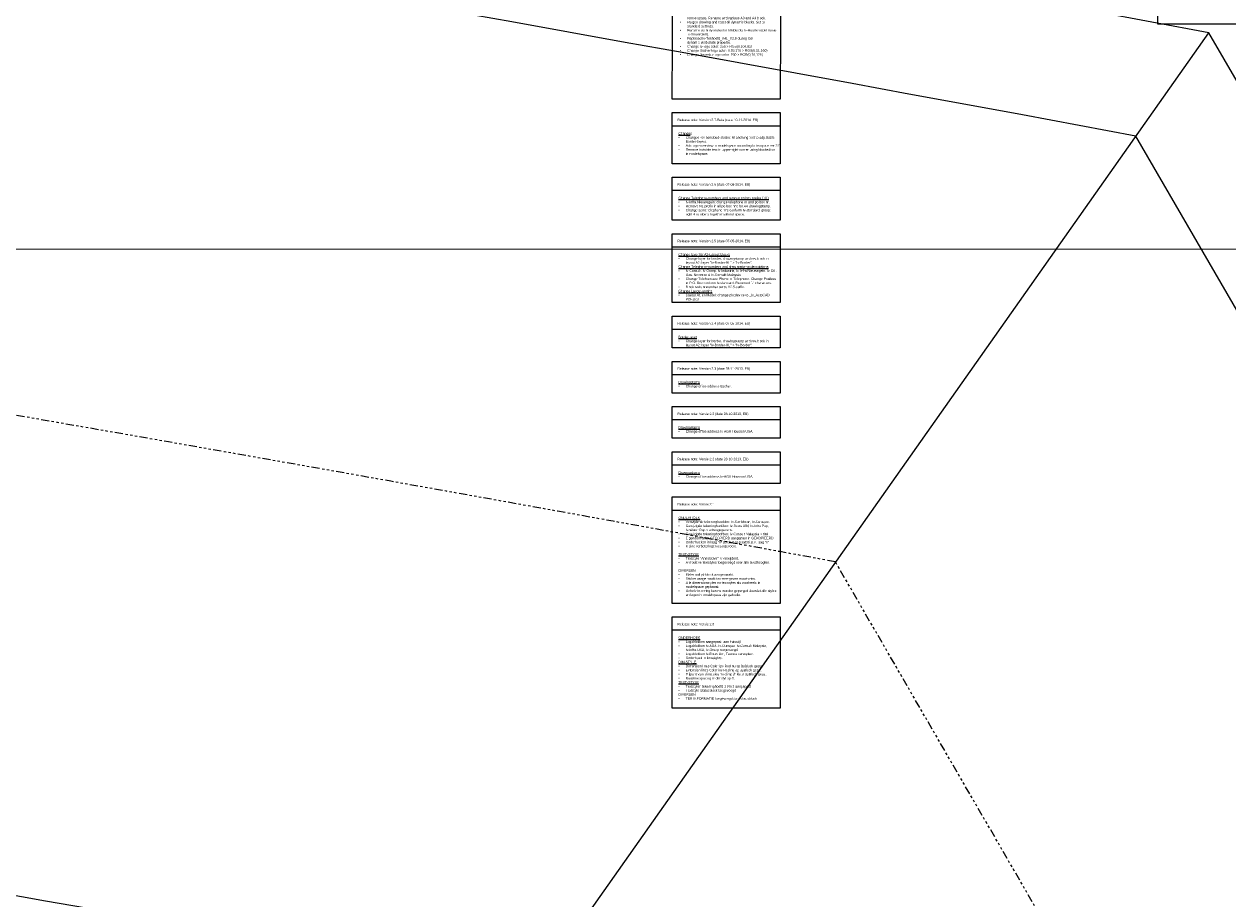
# Model space of a CAD drawing. Header units: metres. Extents: x -270273 to 328371, y -146885 to 591473.
# Tile 51 of 256: x -41846 to -40956, y -18873 to -18227. Entities that reach past the tile are written whole.
import ezdxf

# ---------------------------------------------------------------- set-up
doc = ezdxf.new("R2010")
doc.units = ezdxf.units.M
doc.linetypes.add('RI-AWZI_PROCESLEIDING', pattern=[18.45, 6, -1.8, 1.75, -1.8, 1.75, -1.8, 1.75, -1.8])
doc.layers.get('0').update_dxf_attribs({"color": 151})
doc.layers.add('B-CO-BC-BETONVORM-G', color=50, linetype='Continuous', lineweight=18)
doc.layers.add('B-XX-RI-AWZI_PROCESLEIDING-G', color=30, linetype='RI-AWZI_PROCESLEIDING', lineweight=18)
for name, color, linetype in [('B-XX-OG-BEBOUWING-G', 1, 'Continuous'), ('B-XX-VH-KANTVERHARDING-G', 253, 'Continuous'), ('Iv-Text 018', 1, 'Continuous')]:
    doc.layers.add(name, color=color, linetype=linetype)
doc.styles.add('Iv-M 018', font='iv-font.shx', dxfattribs={"height": 1.8})

# ---------------------------------------------------------------- blocks, each defined once
blk = doc.blocks.new('Iv-Voorbeeldblok')
for p, q in [((89.72714, -260.98357), (169.45427, -260.98357)), ((89.72714, -308.72559), (169.45427, -308.72559)), ((89.72714, -350.50574), (169.45427, -350.50574)), ((89.72714, -411.44952), (169.45427, -411.44952)), ((89.72714, -444.87236), (169.45427, -444.87236)), ((89.72714, -478.29521), (169.45427, -478.29521)), ((89.72714, -511.71805), (169.45427, -511.71805)), ((89.72714, -545.14089), (169.45427, -545.14089)), ((89.72714, -633.79426), (169.45427, -633.79426))]:
    blk.add_line(p, q)
for points in [[(90.82154, -34.0347), (170.54867, -34.0347), (169.45427, -241.34634), (89.72714, -241.34634)], [(448.63568, -152.28365), (528.36282, -152.28365), (528.36282, -185.9455), (448.63568, -185.9455)], [(89.72714, -251.34634), (169.45427, -251.34634), (169.45427, -289.08837), (89.72714, -289.08837)], [(89.72714, -299.08837), (169.45427, -299.08837), (169.45427, -330.86852), (89.72714, -330.86852)], [(89.72714, -340.86852), (169.45427, -340.86852), (169.45427, -391.8123), (89.72714, -391.8123)], [(89.72714, -401.8123), (169.45427, -401.8123), (169.45427, -425.23514), (89.72714, -425.23514)], [(89.72714, -435.23514), (169.45427, -435.23514), (169.45427, -458.65798), (89.72714, -458.65798)], [(89.72714, -468.65798), (169.45427, -468.65798), (169.45427, -492.08083), (89.72714, -492.08083)], [(89.72714, -502.08083), (169.45427, -502.08083), (169.45427, -525.50367), (89.72714, -525.50367)], [(89.72714, -535.50367), (169.45427, -535.50367), (169.45427, -614.15704), (89.72714, -614.15704)], [(89.72714, -624.15704), (169.45427, -624.15704), (169.45427, -691.70344), (89.72714, -691.70344)]]:
    blk.add_lwpolyline(points, close=True)
at = {"layer": 'Iv-Text 018', "style": 'Iv-M 018'}
for s, p in [('Release note: Version 2.7-Beta (date 10-11-2014, EB)', (93.57536, -257.60197)), ('Release note: Version 2.6 (date 07-08-2014, EB)', (93.57536, -305.344)), ('Release note: Version 2.5 (date 07-05-2014, EB)', (93.57536, -347.12415)), ('Release note: Version 2.4 (date 07-05-2014, EB)', (93.57536, -408.06793)), ('Release note: Version 2.3 (date 28-11-2013, EB)', (93.57536, -441.49077)), ('Release note: Versie 2.2 (date 28-10-2013, EB)', (93.57536, -474.91361)), ('Release note: Versie 2.2 (date 28-10-2013, EB)', (93.57536, -508.33646)), ('Release note: Versie 2.1', (93.57536, -541.7593)), ('Release note: Versie 2.0', (93.57536, -630.41267))]:
    blk.add_text(s, height=1.8, dxfattribs=at).set_placement(p)
at = {"layer": 'Iv-Text 018', "char_height": 1.8, "attachment_point": 1, "style": 'Iv-M 018'}
for s, insert, width in [("\\pi-5.4,l5.4,t5.4;{\\LChange}s\\P{\\fSymbol|b0|i0|c2|p18;·^I}Scale Iv-logo to 0.45 instead to 0.5 for A4, wish of Iv-Marketing. \\P{\\fSymbol|b0|i0|c2|p18;·^I}Outline lineweight for Iv-logos set to 0, wish of Iv-Marketing.\\P{\\fSymbol|b0|i0|c2|p18;·^I}Iv-Bouw Sliedrecht: changed new adress Papendr.\\P{\\fSymbol|b0|i0|c2|p18;·^I}Iv-Ind Arnhem: changed adress.\\P{\\fSymbol|b0|i0|c2|p18;·^I}Iv-Consult Malaysia and Nevesbu Sdn. Bhd., remove www- address: up to 6 lines conform Iv-Marketing-standard.\\P{\\fSymbol|b0|i0|c2|p18;·^I}Create new Addressblocks for all offices. This addressblocks using for all titleblocks/ papersizes and scaled to: 0.75 for A3-, 0.5 for A4-formats.\\P{\\fSymbol|b0|i0|c2|p18;·^I}Add titleblocks:\\P^I- Addressblock_Iv-Infra ARN_V2.8\\P^I- Addressblock_Nevesbu_Malaysia_V2.8\\P{\\fSymbol|b0|i0|c2|p18;·^I}Removed titleblocks (empty and renamed to Res1, Res2, Res3): Iv-Infra USA - Metairie, Iv-AGA - Metairie en Iv-AGA - Mandeville\\P{\\fSymbol|b0|i0|c2|p18;·^I}Correct layers-overview: names and colors updated.\\P{\\fSymbol|b0|i0|c2|p18;·^I}Titleblock-logos according to new house style.Revised and check all drawing-stamps and removed expired blocks. Change corresponding new Iv-standard (home-style).\\P{\\fSymbol|b0|i0|c2|p18;·^I}Drawing-stamp language-based and changed logo-text to layers Iv-Border / Iv-Border-Eng and Iv-Border-NL.\\P{\\fSymbol|b0|i0|c2|p18;·^I}Changed revisoncloud-blocks: Nl and Eng text to adjustable Border-layers.\\P{\\fSymbol|b0|i0|c2|p18;·^I}Add logo-overview in modelspace according to template ver 2.5.\\P{\\fSymbol|b0|i0|c2|p18;·^I}Remove invisible text in upper-right corner using blockeditor in modelspace.\\P{\\fSymbol|b0|i0|c2|p18;·^I}Rename titleblock Escher, Sli > Pap.\\P{\\fSymbol|b0|i0|c2|p18;·^I}Titleblock Iv-Infra Amst > Iv-Infra Haarl.\\P{\\fSymbol|b0|i0|c2|p18;·^I}Change rev-number in blocknames: 2.7.\\P{\\fSymbol|b0|i0|c2|p18;·^I}Add blockname-fields in modelspace titleblock overview for admin purposes.\\P{\\fSymbol|b0|i0|c2|p18;·^I}Add template administrator names in question / comments block.\\P{\\fSymbol|b0|i0|c2|p18;·^I}Align logo Huston.\\P{\\fSymbol|b0|i0|c2|p18;·^I}Remove logo-text Iv-Infra and Nevesbu.\\P{\\fSymbol|b0|i0|c2|p18;·^I}Re-align all logo's for A3 and A4 drawingstamps.\\P{\\fSymbol|b0|i0|c2|p18;·^I}Rename visibility style for Iv-Water drawing-stamp A3.\\P{\\fSymbol|b0|i0|c2|p18;·^I}Renamed blocknames Iv-Oil & Gas: remove space in blockname and update preview in modelspace. Delete and purge old versions.\\P{\\fSymbol|b0|i0|c2|p18;·^I}Renamed blockname Logoblok Iv-Infra SLI_ A3_V2.8 and A4: remove space and replace. Rename Logoblok Iv-Infra SLI_A0 _V2.8 to Logoblok Iv-Infra SLI_A0_V2.8.\\P{\\fSymbol|b0|i0|c2|p18;·^I}Renamed blockname Logoblok Nevesbu  ALB_A0_V2.8: romve space. Rename and replace A3 and A4 block.\\P{\\fSymbol|b0|i0|c2|p18;·^I}Purged drawing and reset all dynamic-blocks. Set to standard settings.\\P{\\fSymbol|b0|i0|c2|p18;·^I}Rename visibility-states for titleblocks Iv-Haarlem (old name Iv-Amserdam).\\P{\\fSymbol|b0|i0|c2|p18;·^I}Replaced Iv-Tekhoofd_A4L_V2.8 during lost dynamic-visib.state propertie.\\P{\\fSymbol|b0|i0|c2|p18;·^I}Change Iv-logo color: 250 > RGB(0,104,82)\\P{\\fSymbol|b0|i0|c2|p18;·^I}Change Escher-logo color: 0,93,170 > RGB(0,51,160)\\P{\\fSymbol|b0|i0|c2|p18;·^I}Change Nevesbu-logo color: 250 > RGB(0,70,126)", (95.41185, -48.46299), 70.5542832), ('\\pi-5.4,l5.4,t5.4;{\\LChange}s\\P{\\fSymbol|b0|i0|c2|p18;·^I}Changed revisoncloud-blocks: Nl and Eng text to adjustable Border-layers.\\P{\\fSymbol|b0|i0|c2|p18;·^I}Add logo-overview in modelspace according to template ver 2.5.\\P{\\fSymbol|b0|i0|c2|p18;·^I}Remove invisible text in upper-right corner using blockeditor in modelspace.', (94.31744, -265.77463), 70.5542832), ("\\pi-5.4,l5.4,t5.4;{\\LChange Telephone-numbers and remove po box prefex (NL)}\\P{\\fSymbol|b0|i0|c2|p18;·^I}Iv-Infra Nieuwegein: change telephone nr and po box nr.\\P{\\fSymbol|b0|i0|c2|p18;·^I}Remove NL-prefix in all po box nr's for A4-drawingstamp.\\P{\\fSymbol|b0|i0|c2|p18;·^I}Change some telephone nr's conform Iv-standard: group: right 4 numbers together without space.", (94.31744, -313.51665), 70.5542832), ('\\pi-5.4,l5.4,t5.4;{\\LChange layer for A2-Layout blocks}\\P{\\fSymbol|b0|i0|c2|p18;·^I}Change layer for border, drawingstamp and rev.block in layout A2: layer "Iv-Border-NL" > "Iv-Border".\\P{\\LChange Telephone-numbers and drawingstamp descriptions}\\P{\\fSymbol|b0|i0|c2|p18;·^I}Iv-Consult, Iv-Groep, Iv-Industrie, Iv-Infra Nieuwegein, Iv-Oil , Gas, Nevesbu & Iv-Consult Malaysia.\\P{\\fSymbol|b0|i0|c2|p18;·^I}Change Telefoon and Phone in Telephone. Change Postbus in P.O. Box conform Iv-standard. Removed "-" characters.\\P{\\fSymbol|b0|i0|c2|p18;·^I}Block revisionnumber set to V2.5-suffix.\\P{\\LChange Layout-setting}\\P{\\fSymbol|b0|i0|c2|p18;·^I}Layout A1 en Model: change plotdevice to _Iv_AutoCAD PDF.pc3', (94.31744, -355.2968), 70.5542832), ('\\pi-5.4,l5.4,t5.4;{\\LBorder-layer\\P\\fSymbol|b0|i0|c2|p18;\\l·^I}Change layer for border, drawingstamp and rev.block in layout A2: layer "Iv-Border-NL" > "Iv-Border".', (94.31744, -416.24058), 70.5542832), ('\\pi-5.4,l5.4,t5.4;{\\LDrawingstamp\\P\\fSymbol|b0|i0|c2|p18;\\l·^I}Change office address Escher.', (94.31744, -449.66343), 70.5542832), ('\\pi-5.4,l5.4,t5.4;{\\LDrawingstamp\\P\\fSymbol|b0|i0|c2|p18;\\l·^I}Change office address Iv-AGA Houston USA.', (94.31744, -483.08627), 70.5542832), ('\\pi-5.4,l5.4,t5.4;{\\LDrawingstamp\\P\\fSymbol|b0|i0|c2|p18;\\l·^I}Change office address Iv-AGA Houston USA.', (94.31744, -516.50911), 70.5542832), ('\\pi-5.4,l5.4,t5.4;{\\LONDERHOEK\\P\\fSymbol|b0|i0|c2|p18;\\l·^I}Verwijderde tekeninghoofden: Iv-Caribbean, Iv-Curaçao.\\P{\\fSymbol|b0|i0|c2|p18;·^I}Gewijzigde tekeninghoofden: Iv-Bouw Albl, Iv-Infra Pap,  Iv-Water Pap > adresgegevens. \\P{\\fSymbol|b0|i0|c2|p18;·^I}Gewijzigde tekeninghoofden: Iv-Consult Malaysia > titel\\P{\\fSymbol|b0|i0|c2|p18;·^I}Eigendom-tekst GECOPIERD aangepast in GEKOPIEERD.\\P{\\fSymbol|b0|i0|c2|p18;·^I}Onderhoeken in laag "Iv-Border" geplaatst i.p.v. laag "0"\\P{\\fSymbol|b0|i0|c2|p18;·^I}Kleine verbeteringen doorgevoerd.\\P\\P{\\LTEXT-STYLE}\\P{\\fSymbol|b0|i0|c2|p18;·^I}Textstyle "Annotative" is verwijderd.\\P{\\fSymbol|b0|i0|c2|p18;·^I}Annotative-textstyles toegevoegd voor alle teksthoogten.\\P\\PDIVERSEN\\P{\\fSymbol|b0|i0|c2|p18;·^I}Materiaallijst-block aangemaakt.\\P{\\fSymbol|b0|i0|c2|p18;·^I}Sticker aangemaakt tbv weergeven maat-units.\\P{\\fSymbol|b0|i0|c2|p18;·^I}Alle dimensionstyles en textstyles als voorbeeld in modelspace geplaatst.\\P{\\fSymbol|b0|i0|c2|p18;·^I}Gehele tekening kan nu worden gepurged doordat alle styles en lagen in modelspace zijn gebruikt.', (94.31744, -549.93196), 70.5542832), ('\\pi-5.4,l5.4,t5.4;{\\LONDERHOEK\\P\\fSymbol|b0|i0|c2|p18;\\l·^I}Logoblokken aangepast  aan huisstijl\\P{\\fSymbol|b0|i0|c2|p18;·^I}Logoblokken Iv-AGA, Iv-Curaçao, Iv-Consult Malaysia, \\P^IIv-Infra USA, Iv-Groep toegevoegd.\\P{\\fSymbol|b0|i0|c2|p18;·^I}Logoblokken Iv-Bouw Arn, Tecona verwijderd.\\P{\\fSymbol|b0|i0|c2|p18;·^I}Onderhoek in linweights.\\P{\\LDIM-STYLE\\P\\fSymbol|b0|i0|c2|p18;\\l·^I}Dimension lines Color ipv Red nu op ByBlock gezet\\P{\\fSymbol|b0|i0|c2|p18;·^I}Extension lines Color ipv Red nu op ByBlock gezet \\P{\\fSymbol|b0|i0|c2|p18;·^I}Pijlpunt voor dimstyles "Iv-dimpijl" kleur ByBlock gezet\\P{\\fSymbol|b0|i0|c2|p18;·^I}Baseline spacing in dimstyl op 3.\\P{\\LTEXT-STYLE}\\P{\\fSymbol|b0|i0|c2|p18;·^I}Textstylen tekeninghoofd 1 t/m 3 aangepast\\P{\\fSymbol|b0|i0|c2|p18;·^I}Textstyle Statusblock toegevoegd\\PDIVERSEN\\P{\\fSymbol|b0|i0|c2|p18;·^I}TER INFORMATIE toegevoegd aan statusblock', (94.31744, -638.58533), 116.7958264)]:
    blk.add_mtext(s, dxfattribs=dict(at, insert=insert, width=width))

msp = doc.modelspace()

# ---------------------------------------------------------------- linework, layer by layer
at = {"layer": 'B-CO-BC-BETONVORM-G', "linetype": 'Continuous'}
msp.add_line((-41522.2132, -19016.1265), (-40970.3399, -18233.0927), dxfattribs=at)
at = {"layer": 'B-CO-BC-BETONVORM-G'}
for points in [[(-40647.0625, -18791.2693), (-40970.3399, -18233.0927, 0.04516992), (-51872.7386, -17193.5374, 0.04644667)], [(-40708.6616, -18854.5113), (-41024.3357, -18309.4627, 0.04500024), (-51871.0592, -17278.5464, 0.04628559)], [(-41362.614, -19122.0931), (-41468.3723, -18939.4889, 0.04360705), (-51861.7634, -17978.6007, 0.04494518)], [(-41460.8232, -19122.1236), (-41522.2132, -19016.1265, 0.04344392), (-51862.5043, -18063.5981, 0.04478071)]]:
    msp.add_lwpolyline(points, format="xyb", dxfattribs=at)
at = {"layer": 'B-XX-OG-BEBOUWING-G'}
msp.add_lwpolyline([(-63042.2222, -48045.4311, 14.44687832), (-66283.6615, -44822.7304), (-68754.7089, -47264.0769), (-65514.4611, -50485.8825)], format="xyb", close=True, dxfattribs=at)
msp.add_lwpolyline([(-55453.4375, -18397.8546, 18.8653706), (-51955.3808, -18264.922)], format="xyb", dxfattribs=at)
at = {"layer": 'B-XX-RI-AWZI_PROCESLEIDING-G'}
msp.add_lwpolyline([(-38276.8459, -23751.6653), (-40879.0167, -19258.7271, -0.00000041), (-40879.0177, -19258.7254), (-41246.4963, -18624.2302, 0.04429748), (-51864.1438, -17628.5845)], format="xyb", dxfattribs=at)
at = {"layer": 'B-XX-VH-KANTVERHARDING-G'}
msp.add_lwpolyline([(-29605.5667, -51115.8648), (-29820.0243, -35503.9589), (-29766.3157, -23962.8683), (-29766.554, -22860.6358, 0.41421356), (-34237.52, -18391.6021), (-50511.983, -18395.1198)], format="xyb", dxfattribs=at)

# ---------------------------------------------------------------- block references
msp.add_blockref('Iv-Voorbeeldblok', (-41456.8465, -18040.7882))

doc.saveas('drawing.dxf')
